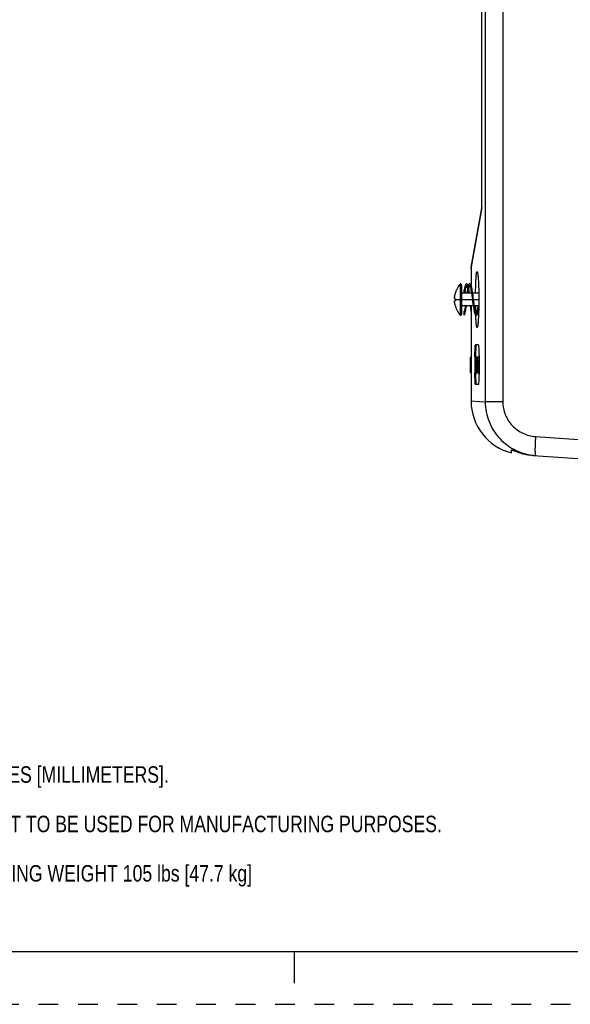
# Model space of a CAD drawing. Header units: inches. Extents: x 0 to 34, y 0 to 22.
# Tile 16 of 25: x 18.9 to 24.1, y 0 to 9.3. Entities that reach past the tile are written whole.
import ezdxf

# ---------------------------------------------------------------- set-up
doc = ezdxf.new("R2010")
doc.units = ezdxf.units.IN
doc.header["$LTSCALE"] = 1.87
doc.header["$MEASUREMENT"] = 0
doc.linetypes.add('HIDDEN', pattern=[0.2, 0.1, -0.1])
doc.layers.get('0').update_dxf_attribs({"linetype": 'CONTINUOUS'})
doc.layers.add('03___PRT_ALL_CURVES', color=7, linetype='CONTINUOUS')
doc.layers.add('DEFAULT_2', color=8, linetype='HIDDEN')
doc.styles.get("Standard").update_dxf_attribs({"font": 'txt', "width": 0.8})

msp = doc.modelspace()

# ---------------------------------------------------------------- linework, layer by layer
at = {"color": 7, "linetype": 'CONTINUOUS'}
for p, q in [((23.3128, 17.5307), (23.3128, 5.717)), ((23.4795, 17.5307), (23.4795, 5.717)), ((23.2788, 7.5624), (23.2788, 16.6067)), ((23.279, 7.5556), (23.279, 16.6067)), ((23.2788, 7.5619), (23.1792, 6.9971)), ((23.1802, 6.9966), (23.279, 7.5556)), ((23.2788, 7.5624), (23.2788, 7.5624)), ((23.1781, 6.9843), (23.1802, 6.9961)), ((23.1781, 6.9842), (23.1781, 6.8261)), ((23.1802, 6.9961), (23.1802, 6.9966)), ((23.0752, 6.8346), (23.0752, 6.5403)), ((23.0813, 6.5385), (23.0813, 6.8364)), ((23.0899, 6.5499), (23.0899, 6.825)), ((23.0269, 6.7406), (23.0266, 6.7406)), ((23.1821, 6.7477), (23.0899, 6.7477)), ((23.1135, 6.7477), (23.1135, 6.7791)), ((23.1781, 6.7737), (23.1781, 6.7477)), ((23.2511, 6.7477), (23.1941, 6.7477)), ((23.0218, 6.6993), (23.0269, 6.6984)), ((23.0269, 6.6993), (23.0218, 6.6993)), ((23.0268, 6.6984), (23.0218, 6.6993)), ((23.0269, 6.6765), (23.0218, 6.6756)), ((23.0218, 6.6756), (23.0268, 6.6765)), ((23.0218, 6.6756), (23.0218, 6.6756)), ((23.0218, 6.6756), (23.0269, 6.6756)), ((23.0266, 6.6874), (23.1904, 6.6874)), ((23.0266, 6.6343), (23.0269, 6.6343)), ((23.0269, 6.6984), (23.0268, 6.6984)), ((23.0268, 6.6765), (23.0269, 6.6765)), ((23.2024, 6.6874), (23.2516, 6.6874)), ((23.1986, 6.6272), (23.0899, 6.6272)), ((23.1135, 6.5409), (23.1135, 6.5766)), ((23.1781, 6.6272), (23.1781, 6.2616)), ((23.2511, 6.6272), (23.2106, 6.6272)), ((23.228, 6.549), (23.2268, 6.5508)), ((23.2461, 6.2581), (23.2204, 6.2594)), ((23.1722, 6.145), (23.1798, 6.145)), ((23.1722, 6.1443), (23.1722, 6.145)), ((23.1727, 6.1399), (23.1798, 6.1399)), ((23.1727, 6.1391), (23.1727, 6.1399)), ((23.1728, 6.1339), (23.1727, 6.1391)), ((23.1728, 6.1339), (23.1798, 6.1339)), ((23.1728, 6.055), (23.1728, 6.1339)), ((23.1798, 6.145), (23.1798, 5.995)), ((23.2148, 6.145), (23.2148, 6.1431)), ((23.2148, 6.139), (23.2148, 6.1241)), ((23.2148, 6.1181), (23.2148, 5.995)), ((23.2164, 6.145), (23.2161, 6.1419)), ((23.2161, 6.139), (23.2161, 6.1241)), ((23.2161, 6.1241), (23.2162, 6.1189)), ((23.2162, 6.1189), (23.2164, 6.1181)), ((23.2164, 6.145), (23.2348, 6.145)), ((23.2164, 6.1181), (23.2174, 6.1181)), ((23.2183, 6.1181), (23.2185, 6.1173)), ((23.2185, 6.1173), (23.2186, 6.1151)), ((23.2186, 6.1121), (23.2186, 6.001)), ((23.2204, 6.1121), (23.2205, 6.1151)), ((23.2242, 6.1121), (23.2204, 6.1121)), ((23.2204, 6.001), (23.2204, 6.1121)), ((23.2205, 6.1151), (23.2206, 6.1173)), ((23.2206, 6.1173), (23.2208, 6.1181)), ((23.2208, 6.1181), (23.2217, 6.1181)), ((23.2229, 6.1442), (23.2228, 6.145)), ((23.2228, 6.1181), (23.223, 6.1211)), ((23.2228, 6.1181), (23.225, 6.1181)), ((23.2231, 6.139), (23.2229, 6.1442)), ((23.2231, 6.139), (23.225, 6.139)), ((23.2231, 6.1241), (23.2231, 6.139)), ((23.2231, 6.1241), (23.225, 6.1241)), ((23.2242, 6.1023), (23.2244, 6.0966)), ((23.2251, 6.0957), (23.2282, 6.0957)), ((23.2256, 6.0957), (23.2258, 6.0982)), ((23.2258, 6.0982), (23.2259, 6.1009)), ((23.226, 6.1079), (23.2259, 6.1009)), ((23.2259, 6.1009), (23.2279, 6.1009)), ((23.2265, 6.1168), (23.226, 6.1079)), ((23.2267, 6.0805), (23.2264, 6.0775)), ((23.2264, 6.0654), (23.2264, 6.0745)), ((23.2267, 6.0805), (23.227, 6.0806)), ((23.2271, 6.1189), (23.2268, 6.1184)), ((23.227, 6.0806), (23.2272, 6.0809)), ((23.2271, 6.1431), (23.2345, 6.1431)), ((23.2272, 6.0809), (23.2274, 6.0816)), ((23.2274, 6.0816), (23.2277, 6.0842)), ((23.2279, 6.1142), (23.2275, 6.1178)), ((23.2278, 6.0856), (23.228, 6.0886)), ((23.2281, 6.1082), (23.2279, 6.1142)), ((23.2282, 6.1009), (23.2281, 6.1082)), ((23.2289, 6.1363), (23.2293, 6.132)), ((23.2296, 6.0809), (23.229, 6.0732)), ((23.2293, 6.132), (23.2345, 6.132)), ((23.2293, 6.132), (23.2299, 6.119)), ((23.23, 6.0912), (23.2296, 6.0809)), ((23.2301, 6.1034), (23.23, 6.0912)), ((23.2301, 6.1034), (23.2334, 6.1034)), ((23.2327, 6.0697), (23.233, 6.0853)), ((23.233, 6.0853), (23.2332, 6.0908)), ((23.2332, 6.0938), (23.2334, 6.1033)), ((23.2332, 6.0908), (23.2332, 6.0938)), ((23.2334, 6.105), (23.2335, 6.1084)), ((23.2334, 6.1033), (23.2334, 6.105)), ((23.2335, 6.1084), (23.2337, 6.119)), ((23.2337, 6.119), (23.234, 6.1319)), ((23.234, 6.1319), (23.2341, 6.1374)), ((23.2341, 6.1374), (23.2342, 6.1408)), ((23.2345, 6.0853), (23.2341, 6.0666)), ((23.2346, 6.09), (23.2345, 6.0853)), ((23.2349, 6.105), (23.2346, 6.09)), ((23.2348, 6.145), (23.2472, 6.145)), ((23.235, 6.1084), (23.2349, 6.105)), ((23.2352, 6.119), (23.235, 6.1084)), ((23.2354, 6.1443), (23.2352, 6.145)), ((23.2355, 6.1371), (23.2352, 6.119)), ((23.2355, 6.1371), (23.2354, 6.1443)), ((23.2355, 6.1371), (23.2384, 6.1371)), ((23.237, 6.114), (23.2374, 6.1257)), ((23.2505, 6.0917), (23.2384, 6.0917)), ((23.2389, 6.1105), (23.2387, 6.105)), ((23.239, 6.0852), (23.2388, 6.0845)), ((23.239, 6.0852), (23.2396, 6.0892)), ((23.2401, 6.1431), (23.2521, 6.1431)), ((23.2408, 6.114), (23.2404, 6.1177)), ((23.2404, 6.0907), (23.2524, 6.0907)), ((23.241, 6.1083), (23.2408, 6.114)), ((23.2411, 6.1065), (23.241, 6.1083)), ((23.2414, 6.1048), (23.2411, 6.1065)), ((23.2418, 6.086), (23.2425, 6.0782)), ((23.242, 6.1361), (23.2427, 6.1262)), ((23.2421, 6.1048), (23.2524, 6.1048)), ((23.2425, 6.0782), (23.2546, 6.0782)), ((23.2425, 6.0782), (23.2431, 6.068)), ((23.2431, 6.1125), (23.2534, 6.1125)), ((23.2472, 6.145), (23.2475, 6.1432)), ((23.2527, 6.0905), (23.2524, 6.0907)), ((23.2535, 6.145), (23.2535, 5.995)), ((23.1721, 5.9918), (23.1721, 5.9938)), ((23.1721, 5.9918), (23.1798, 5.9918)), ((23.1727, 5.995), (23.1728, 5.998)), ((23.1727, 5.995), (23.1798, 5.995)), ((23.1798, 6.055), (23.1728, 6.055)), ((23.1728, 6.049), (23.1798, 6.049)), ((23.1729, 6.043), (23.1728, 6.049)), ((23.1728, 6.0262), (23.1729, 6.0322)), ((23.1728, 6.0262), (23.1798, 6.0262)), ((23.1728, 6.0202), (23.1728, 6.0262)), ((23.1798, 6.0202), (23.1728, 6.0202)), ((23.1728, 6.001), (23.1728, 6.0202)), ((23.1728, 6.001), (23.1798, 6.001)), ((23.1729, 6.043), (23.1798, 6.043)), ((23.1729, 6.0322), (23.1729, 6.043)), ((23.1729, 6.0322), (23.1798, 6.0322)), ((23.219, 5.995), (23.2148, 5.995)), ((23.2148, 5.9917), (23.2148, 5.995)), ((23.2186, 6.001), (23.2187, 5.998)), ((23.2187, 5.998), (23.2188, 5.9958)), ((23.2195, 5.995), (23.2256, 5.995)), ((23.2201, 5.995), (23.2204, 5.998)), ((23.2204, 6.001), (23.2245, 6.001)), ((23.2208, 5.995), (23.2208, 5.9917)), ((23.2244, 6.0405), (23.2241, 6.0372)), ((23.2245, 6.0119), (23.2242, 6.0222)), ((23.225, 6.0405), (23.2285, 6.0405)), ((23.2256, 5.9968), (23.225, 6.0029)), ((23.2258, 6.0398), (23.2256, 6.0405)), ((23.2263, 5.9931), (23.2256, 5.9968)), ((23.2259, 6.0355), (23.2258, 6.0398)), ((23.2259, 6.0355), (23.2285, 6.0355)), ((23.2261, 6.0282), (23.2263, 6.0223)), ((23.2264, 6.0654), (23.2264, 6.0624)), ((23.2264, 6.0624), (23.2266, 6.0602)), ((23.2266, 6.0602), (23.2267, 6.0594)), ((23.2272, 6.0589), (23.2267, 6.0594)), ((23.2269, 6.0166), (23.2272, 6.016)), ((23.2271, 5.9918), (23.2314, 5.9918)), ((23.2277, 6.0573), (23.2272, 6.0589)), ((23.2281, 6.0531), (23.2277, 6.0573)), ((23.2277, 6.0174), (23.2281, 6.0218)), ((23.2284, 6.046), (23.2281, 6.0531)), ((23.2281, 6.0218), (23.2284, 6.0288)), ((23.2285, 6.0371), (23.2284, 6.046)), ((23.2284, 6.0288), (23.2285, 6.0371)), ((23.2295, 6.0051), (23.2289, 5.9987)), ((23.229, 6.0732), (23.2328, 6.0732)), ((23.2295, 6.0051), (23.2314, 6.0051)), ((23.2301, 6.0585), (23.2325, 6.0585)), ((23.2304, 6.039), (23.2321, 6.039)), ((23.2314, 5.9997), (23.2315, 6.0051)), ((23.2315, 6.0051), (23.2316, 6.0093)), ((23.2316, 6.0093), (23.2317, 6.0162)), ((23.2317, 6.0162), (23.2318, 6.0234)), ((23.2318, 6.0234), (23.2321, 6.039)), ((23.232, 5.9918), (23.252, 5.9918)), ((23.2321, 6.039), (23.2322, 6.0418)), ((23.2322, 6.0418), (23.2323, 6.0467)), ((23.2323, 6.0467), (23.2325, 6.0584)), ((23.2324, 5.9918), (23.2326, 5.9938)), ((23.2325, 6.0584), (23.2327, 6.0666)), ((23.2326, 5.9938), (23.2327, 5.9959)), ((23.2327, 6.0666), (23.2327, 6.0697)), ((23.2328, 5.9996), (23.2327, 5.9959)), ((23.2327, 5.9959), (23.2373, 5.9959)), ((23.233, 6.0093), (23.2328, 5.9996)), ((23.2331, 6.0162), (23.233, 6.0093)), ((23.2333, 6.0234), (23.2331, 6.0162)), ((23.2337, 6.043), (23.2333, 6.0234)), ((23.234, 6.0598), (23.2337, 6.043)), ((23.2341, 6.0666), (23.234, 6.0598)), ((23.2364, 6.0626), (23.2364, 6.0665)), ((23.2364, 6.0597), (23.2364, 6.0626)), ((23.2373, 6.0092), (23.2367, 6.0254)), ((23.2381, 5.9991), (23.2373, 6.0092)), ((23.2385, 6.0525), (23.2384, 6.0421)), ((23.2384, 6.0421), (23.2413, 6.0421)), ((23.2384, 6.0421), (23.2385, 6.0315)), ((23.2388, 6.0605), (23.2385, 6.0525)), ((23.2385, 6.0315), (23.2388, 6.0227)), ((23.239, 6.0626), (23.2388, 6.0605)), ((23.2403, 6.0658), (23.2399, 6.0664)), ((23.2407, 6.019), (23.241, 6.0233)), ((23.2412, 6.0513), (23.2409, 6.0597)), ((23.241, 6.0233), (23.2413, 6.0319)), ((23.2413, 6.0416), (23.2412, 6.0513)), ((23.243, 6.0153), (23.2425, 6.0062)), ((23.2425, 6.0062), (23.2545, 6.0062)), ((23.2431, 6.068), (23.2434, 6.0564)), ((23.2434, 6.0416), (23.2432, 6.0236)), ((23.2434, 6.044), (23.2535, 6.044)), ((23.1781, 5.8783), (23.1781, 5.7263)), ((23.2461, 5.8818), (23.2204, 5.8805)), ((23.1781, 5.7263), (23.2578, 5.7208)), ((23.2578, 5.7208), (23.3128, 5.717)), ((23.4795, 5.717), (23.3128, 5.717)), ((23.7899, 5.3875), (24.3841, 5.3459)), ((23.5627, 5.2319), (23.5627, 5.2621)), ((23.7664, 5.2095), (24.3841, 5.1664)), ((0.5, 0.5), (33.5, 0.5)), ((21.5, 0.5), (21.5, 0.2))]:
    msp.add_line(p, q, dxfattribs=at)
for points in [[(23.241, 6.927), (23.2409, 6.9271), (23.2414, 6.9244), (23.2425, 6.9175), (23.2437, 6.907), (23.245, 6.8935), (23.2462, 6.877), (23.2474, 6.8578), (23.2485, 6.8361), (23.2495, 6.8121), (23.2503, 6.786), (23.2509, 6.758), (23.2514, 6.7287), (23.2516, 6.6981), (23.2515, 6.667), (23.2512, 6.6357), (23.2507, 6.6051), (23.2499, 6.5759), (23.2489, 6.5486), (23.2478, 6.5239), (23.2465, 6.5023), (23.2452, 6.4839), (23.2438, 6.469), (23.2425, 6.4578), (23.2414, 6.4505), (23.2413, 6.4496)], [(23.1364, 6.8374), (23.1338, 6.837), (23.13, 6.8347), (23.1273, 6.8315), (23.1252, 6.8273), (23.1231, 6.8219), (23.121, 6.8151), (23.1189, 6.8068), (23.1168, 6.7967), (23.1145, 6.7849), (23.1135, 6.7791)], [(23.1206, 6.7477), (23.1213, 6.7524), (23.1239, 6.7691), (23.1264, 6.7839), (23.1288, 6.7965), (23.1311, 6.8068), (23.1333, 6.8147), (23.1352, 6.8205), (23.1364, 6.8231)], [(23.1348, 6.8259), (23.1361, 6.8238), (23.1379, 6.8196), (23.1399, 6.8134), (23.142, 6.8052), (23.1442, 6.7949), (23.1453, 6.7891)], [(23.1514, 6.8162), (23.1497, 6.8218), (23.1476, 6.8273), (23.1454, 6.8316), (23.1427, 6.8348), (23.1388, 6.8371), (23.1364, 6.8374)], [(23.1664, 6.8374), (23.1641, 6.8371), (23.1602, 6.8349), (23.1574, 6.8316), (23.1552, 6.8274), (23.153, 6.8218), (23.1509, 6.8146), (23.1487, 6.8059), (23.1465, 6.7955), (23.1443, 6.7834), (23.1419, 6.7693), (23.1394, 6.7531), (23.1386, 6.7477)], [(23.1506, 6.7477), (23.1527, 6.7616), (23.155, 6.7759), (23.1572, 6.7884), (23.1594, 6.7992), (23.1615, 6.8081), (23.1634, 6.8153), (23.1652, 6.8206), (23.1664, 6.8231)], [(23.1648, 6.8259), (23.166, 6.8239), (23.1678, 6.8198), (23.1698, 6.8136), (23.172, 6.8052), (23.1744, 6.7943), (23.1769, 6.7809), (23.1795, 6.7651), (23.1822, 6.7475), (23.1849, 6.7285), (23.1876, 6.7086), (23.1903, 6.6882), (23.193, 6.6679), (23.1957, 6.6483), (23.1982, 6.6301), (23.2007, 6.6135), (23.203, 6.5989), (23.2053, 6.586), (23.2074, 6.575), (23.2095, 6.5657), (23.2115, 6.558), (23.2135, 6.5517), (23.2155, 6.5468), (23.2176, 6.543), (23.2202, 6.54), (23.2239, 6.5378), (23.2264, 6.5375)], [(23.2268, 6.5508), (23.2252, 6.5543), (23.2234, 6.5596), (23.2215, 6.5667), (23.2194, 6.5756), (23.2173, 6.5863), (23.215, 6.5988), (23.2127, 6.6133), (23.2103, 6.6296), (23.2077, 6.6478), (23.205, 6.6678), (23.2022, 6.6888), (23.1994, 6.7098), (23.1966, 6.7299), (23.194, 6.7482), (23.1916, 6.7643), (23.1893, 6.7783), (23.1872, 6.7904), (23.1851, 6.8009), (23.1831, 6.8098), (23.1811, 6.8172), (23.1792, 6.8233), (23.1772, 6.8282), (23.1751, 6.8319), (23.1725, 6.8349), (23.1687, 6.8371), (23.1664, 6.8374)], [(23.1514, 6.7528), (23.1516, 6.7511), (23.1521, 6.7477)], [(23.1641, 6.7477), (23.1631, 6.7545), (23.1607, 6.7702), (23.1584, 6.784), (23.1574, 6.7892)], [(23.1221, 6.6272), (23.1206, 6.6168), (23.1179, 6.6001), (23.1153, 6.5852), (23.1135, 6.5766)], [(23.1135, 6.5409), (23.1155, 6.5436), (23.1176, 6.5476), (23.1196, 6.5527), (23.1215, 6.5591), (23.1235, 6.5667), (23.1255, 6.5757), (23.1275, 6.5861), (23.1296, 6.5982), (23.1318, 6.612), (23.1341, 6.6272)], [(23.1686, 6.6272), (23.1698, 6.6196), (23.172, 6.6053), (23.1741, 6.5926), (23.1761, 6.5814), (23.1781, 6.5721)], [(23.2421, 6.6272), (23.2408, 6.6185), (23.2387, 6.6045), (23.2365, 6.5921), (23.2345, 6.5813), (23.2325, 6.5719), (23.2306, 6.5641), (23.2288, 6.5579), (23.2271, 6.5533), (23.2264, 6.5518)], [(23.2264, 6.5374), (23.2282, 6.5377), (23.232, 6.5395), (23.2346, 6.5423), (23.2367, 6.5457), (23.2386, 6.5501), (23.2405, 6.5555), (23.2424, 6.5621), (23.2442, 6.57), (23.2462, 6.5791), (23.2481, 6.5896), (23.2502, 6.6017), (23.2507, 6.6048)]]:
    msp.add_lwpolyline(points, dxfattribs=at)
for centre, radius, start, end in [((23.3822, 7.5624), 0.1034, 180.01333, 183.79654), ((23.2531, 6.9842), 0.075, 170, 179.99997), ((23.2446, 6.6874), 0.2244, 139.02135, 166.29957), ((23.0797, 6.8307), 0.00591, 74.53179, 139.02135), ((23.0781, 6.825), 0.0118, 0, 74.53179), ((23.2447, 6.6874), 0.2181, 176.8949, 183.1051), ((23.2446, 6.6874), 0.2244, 193.70043, 220.97865), ((23.0781, 6.5499), 0.0118, 285.46821, 360), ((27.272, 6.6729), 4.0512, 180.64875, 181.54962), ((23.0797, 6.5442), 0.00591, 220.97865, 285.46821), ((23.3169, 6.1391), 0.1008, 178.36349, 180.06418), ((23.1205, 6.1122), 0.0981, 359.93466, 1.68176), ((23.1294, 6.124), 0.0937, 358.23946, 0.06838), ((24.1086, 6.0973), 0.8844, 179.01002, 179.6803), ((23.8007, 6.1025), 0.5765, 178.04204, 178.99031), ((23.6208, 6.1082), 0.3964, 177.60513, 177.9776), ((23.531, 6.112), 0.3066, 176.5459, 177.61803), ((23.3171, 6.0746), 0.0907, 178.18202, 180.07117), ((23.1542, 6.0902), 0.0738, 355.36377, 356.45442), ((22.9849, 6.0987), 0.2433, 357.62856, 358.98693), ((22.8875, 6.1006), 0.3407, 358.95124, 0.03691), ((22.7724, 6.1066), 0.4576, 0.97632, 1.54372), ((22.6403, 6.1043), 0.5898, 0.38776, 0.98816), ((22.5423, 6.1034), 0.6878, 359.99776, 0.40078), ((25.1726, 6.0694), 1.9362, 179.12081, 179.63547), ((26.0423, 6.0637), 2.806, 179.63308, 179.94391), ((24.3575, 6.0816), 1.1211, 178.34414, 179.10531), ((24.4184, 6.0767), 1.1801, 178.93364, 179.26937), ((23.3306, 6.0905), 0.0922, 179.24508, 181.30626), ((23.8579, 6.0876), 0.6195, 178.38412, 178.97456), ((22.8656, 6.1085), 0.3775, 1.63067, 2.69391), ((22.6371, 6.1014), 0.6062, 1.051, 1.69018), ((23.1527, 6.1108), 0.0904, 358.73965, 1.0475), ((24.1371, 6.0819), 0.8867, 178.70318, 179.02315), ((24.5599, 6.0747), 1.3096, 179.02438, 179.25645), ((23.8009, 6.0894), 0.5504, 178.39341, 178.69362), ((23.971, 6.0549), 0.7983, 179.99161, 180.20635), ((22.3671, 6.0008), 0.8057, 359.79501, 0.00776), ((23.1242, 6.0008), 0.0963, 358.28609, 0.06658), ((23.3218, 6.0345), 0.0977, 178.43147, 180.29772), ((24.1373, 6.0371), 0.9133, 180.19388, 180.93607), ((23.5696, 6.0253), 0.3454, 182.2302, 182.83113), ((23.475, 6.0205), 0.2507, 182.80106, 183.63022), ((23.4071, 6.0162), 0.1826, 183.62715, 184.1802), ((23.7825, 6.0411), 0.5565, 180.56802, 181.328), ((23.1084, 6.0584), 0.1215, 5.09111, 6.95583), ((23.0685, 6.0547), 0.1615, 3.42342, 5.14418), ((22.9258, 6.0251), 0.3044, 356.22705, 357.01814), ((22.8459, 6.0292), 0.3843, 357.03288, 357.84467), ((23.0254, 6.052), 0.2047, 2.92995, 3.48318), ((22.9939, 6.0503), 0.2363, 1.97476, 2.93107), ((22.6703, 6.0352), 0.56, 357.90982, 359.09392), ((22.777, 6.0429), 0.4533, 0.76816, 1.96485), ((22.5833, 6.0397), 0.6471, 0.15963, 0.82204), ((22.4085, 6.0389), 0.8219, 359.12404, 0.0117), ((22.4474, 6.0391), 0.783, 359.99896, 0.18063), ((23.329, 5.9978), 0.0977, 178.90355, 180.55616), ((25.6521, 6.0622), 2.4158, 180.05856, 180.22391), ((24.8557, 6.0579), 1.6194, 180.18464, 180.83504), ((24.2612, 6.0492), 1.0247, 180.83029, 181.32813), ((22.7473, 6.041), 0.494, 358.9474, 0.06749), ((22.691, 6.0369), 0.5523, 357.76465, 358.6173), ((22.4255, 6.0447), 0.8179, 359.95626, 0.81975), ((22.1334, 6.044), 1.1101, 359.87262, 0.00057), ((21.6595, 5.995), 1.594, 359.88279, 359.99988), ((23.6881, 5.7263), 0.51, 180, 255.76581), ((25.3179, 5.2527), 1.5333, 178.3423, 178.89879), ((23.8027, 5.7283), 0.52, 258.85954, 265.99696)]:
    msp.add_arc(centre, radius, start, end, dxfattribs=at)
for points, knots in [([(23.279, 7.5556), (23.2789, 7.5561), (23.2785, 7.5582), (23.2785, 7.5603), (23.2788, 7.5619)], [0, 0, 0, 0, 0.254367, 1, 1, 1, 1]), ([(23.221, 6.7479), (23.2212, 6.765), (23.2218, 6.7976), (23.2231, 6.8436), (23.225, 6.883), (23.2266, 6.9068), (23.2276, 6.9174)], [0, 0, 0, 0, 0.302366, 0.577128, 0.81289, 1, 1, 1, 1]), ([(23.2276, 6.9174), (23.2279, 6.9201), (23.2284, 6.9252), (23.2293, 6.9324), (23.2302, 6.9385), (23.2311, 6.9435), (23.2319, 6.947), (23.2326, 6.9492), (23.2331, 6.9505), (23.2336, 6.9515), (23.2341, 6.9522), (23.2346, 6.9526), (23.235, 6.9527), (23.2352, 6.9527)], [0, 0, 0, 0, 0.224127, 0.420442, 0.588267, 0.726987, 0.836208, 0.879826, 0.916238, 0.94566, 0.968541, 0.985886, 1, 1, 1, 1]), ([(23.2352, 6.9527), (23.2356, 6.9526), (23.2362, 6.9521), (23.2368, 6.9512), (23.2375, 6.9497), (23.2384, 6.947), (23.2394, 6.943), (23.2404, 6.9379), (23.2418, 6.929), (23.2427, 6.9218), (23.2432, 6.9166)], [0, 0, 0, 0, 0.032328, 0.056566, 0.087278, 0.169276, 0.279536, 0.418246, 0.584986, 1, 1, 1, 1]), ([(23.2432, 6.9166), (23.2439, 6.9102), (23.2452, 6.8962), (23.2475, 6.8639), (23.2497, 6.8168), (23.2514, 6.7545), (23.2519, 6.6876), (23.2514, 6.6208), (23.2497, 6.5584), (23.2475, 6.5113), (23.2452, 6.4789), (23.2439, 6.4649), (23.2433, 6.4585)], [0, 0, 0, 0, 0.042186, 0.092067, 0.211583, 0.350614, 0.499793, 0.649001, 0.788114, 0.907762, 0.957725, 1, 1, 1, 1]), ([(23.0218, 6.7111), (23.0217, 6.7098), (23.0223, 6.716), (23.0227, 6.7182), (23.0232, 6.7223), (23.0239, 6.7259), (23.0245, 6.7296), (23.0255, 6.7345), (23.0263, 6.7382), (23.0269, 6.7406)], [0, 0, 0, 0, 0.124909, 0.250002, 0.375003, 0.500004, 0.625005, 0.750007, 1, 1, 1, 1]), ([(23.0218, 6.6993), (23.0216, 6.6993), (23.0215, 6.6997), (23.0214, 6.7004), (23.0213, 6.7015), (23.0213, 6.703), (23.0213, 6.7047), (23.0214, 6.7075), (23.0216, 6.7096), (23.0218, 6.7111)], [0, 0, 0, 0, 0.030687, 0.092778, 0.187373, 0.311122, 0.459663, 0.628006, 1, 1, 1, 1]), ([(23.0218, 6.6638), (23.0217, 6.6648), (23.0215, 6.6663), (23.0214, 6.6683), (23.0213, 6.6698), (23.0213, 6.6713), (23.0213, 6.6725), (23.0213, 6.6735), (23.0213, 6.6742), (23.0214, 6.6749), (23.0215, 6.6753), (23.0216, 6.6756), (23.0218, 6.6756)], [0, 0, 0, 0, 0.25031, 0.375468, 0.500626, 0.625782, 0.750934, 0.813512, 0.876086, 0.93864, 0.969905, 1, 1, 1, 1]), ([(23.0218, 6.6993), (23.0218, 6.6993), (23.0218, 6.6993), (23.0218, 6.6993), (23.0218, 6.6993)], [0, 0, 0, 0, 0.067729, 1, 1, 1, 1]), ([(23.0269, 6.6343), (23.0272, 6.6331), (23.0258, 6.6391), (23.0253, 6.6413), (23.0245, 6.6454), (23.0239, 6.649), (23.0232, 6.6527), (23.0225, 6.6576), (23.022, 6.6613), (23.0218, 6.6638)], [0, 0, 0, 0, 0.124909, 0.250002, 0.375003, 0.500004, 0.625005, 0.750007, 1, 1, 1, 1]), ([(23.2277, 6.4574), (23.2266, 6.4689), (23.2248, 6.4951), (23.2236, 6.5215), (23.2231, 6.5362)], [0, 0, 0, 0, 0.439534, 1, 1, 1, 1]), ([(23.2352, 6.4222), (23.235, 6.4222), (23.2346, 6.4223), (23.2341, 6.4227), (23.2336, 6.4234), (23.2331, 6.4244), (23.2327, 6.4257), (23.232, 6.4279), (23.2311, 6.4313), (23.2302, 6.4363), (23.2293, 6.4424), (23.2284, 6.4495), (23.2279, 6.4546), (23.2277, 6.4574)], [0, 0, 0, 0, 0.014144, 0.031525, 0.054425, 0.08385, 0.12025, 0.163846, 0.273017, 0.411706, 0.579521, 0.775846, 1, 1, 1, 1]), ([(23.2433, 6.4585), (23.2427, 6.4533), (23.2418, 6.446), (23.2404, 6.4371), (23.2394, 6.432), (23.2384, 6.4279), (23.2376, 6.4253), (23.2368, 6.4237), (23.2362, 6.4228), (23.2356, 6.4223), (23.2352, 6.4222)], [0, 0, 0, 0, 0.415005, 0.581762, 0.720511, 0.830826, 0.912863, 0.943574, 0.967789, 1, 1, 1, 1]), ([(23.1788, 6.2616), (23.1788, 6.2616), (23.1788, 6.2615), (23.1789, 6.2615), (23.1789, 6.2613), (23.1789, 6.261), (23.1789, 6.2607), (23.1789, 6.2602), (23.179, 6.2593), (23.179, 6.258), (23.1791, 6.2565), (23.1791, 6.2547), (23.1792, 6.2518), (23.1792, 6.2475), (23.1793, 6.2416), (23.1794, 6.2348), (23.1795, 6.2272), (23.1795, 6.2187), (23.1796, 6.2096), (23.1797, 6.1998), (23.1797, 6.1858), (23.1798, 6.1674), (23.1798, 6.1525), (23.1798, 6.145)], [0, 0, 0, 0, 0.000348, 0.001265, 0.002772, 0.004872, 0.007564, 0.010849, 0.019198, 0.029917, 0.042987, 0.058374, 0.076039, 0.118056, 0.168618, 0.227164, 0.2931, 0.365784, 0.444554, 0.528663, 0.617329, 0.804954, 1, 1, 1, 1]), ([(23.2148, 6.145), (23.2148, 6.1524), (23.2149, 6.167), (23.2152, 6.1883), (23.2156, 6.2078), (23.2162, 6.2227), (23.2168, 6.2333), (23.2172, 6.2399), (23.2176, 6.2456), (23.2181, 6.2504), (23.2186, 6.2542), (23.2191, 6.2566), (23.2195, 6.2581), (23.2198, 6.2588), (23.22, 6.2593), (23.2203, 6.2594), (23.2204, 6.2594)], [0, 0, 0, 0, 0.194272, 0.381456, 0.55392, 0.705009, 0.770636, 0.828689, 0.878661, 0.920297, 0.953373, 0.977653, 0.986422, 0.99294, 0.997302, 1, 1, 1, 1]), ([(23.2246, 6.2536), (23.2243, 6.2513), (23.2237, 6.246), (23.223, 6.2367), (23.2223, 6.2252), (23.2216, 6.2062), (23.221, 6.1792), (23.2208, 6.1567), (23.2208, 6.145)], [0, 0, 0, 0, 0.062916, 0.148537, 0.255507, 0.381059, 0.67471, 1, 1, 1, 1]), ([(23.2264, 6.2591), (23.2262, 6.2591), (23.2259, 6.2588), (23.2257, 6.2583), (23.2254, 6.2574), (23.225, 6.2558), (23.2248, 6.2544), (23.2246, 6.2536)], [0, 0, 0, 0, 0.094403, 0.177099, 0.286819, 0.58879, 1, 1, 1, 1]), ([(23.2461, 6.2581), (23.2464, 6.2581), (23.2468, 6.2575), (23.2472, 6.2568), (23.2477, 6.2553), (23.2483, 6.2528), (23.249, 6.2491), (23.2496, 6.2444), (23.2505, 6.2362), (23.2514, 6.2239), (23.2523, 6.207), (23.253, 6.1877), (23.2534, 6.1667), (23.2535, 6.1523), (23.2535, 6.145)], [0, 0, 0, 0, 0.007988, 0.014761, 0.023677, 0.04817, 0.081566, 0.12369, 0.174156, 0.29807, 0.448483, 0.620046, 0.806306, 1, 1, 1, 1]), ([(23.225, 6.1305), (23.2251, 6.1325), (23.2253, 6.1352), (23.2257, 6.1385), (23.2259, 6.1402), (23.2262, 6.1415), (23.2265, 6.1424), (23.2268, 6.1429), (23.227, 6.1431), (23.2271, 6.1431)], [0, 0, 0, 0, 0.458152, 0.629494, 0.763459, 0.862933, 0.931708, 0.974677, 1, 1, 1, 1]), ([(23.2271, 6.1431), (23.2273, 6.1431), (23.2276, 6.1428), (23.2279, 6.1423), (23.2281, 6.1416), (23.2283, 6.1406), (23.2286, 6.1389), (23.2288, 6.1374), (23.2289, 6.1363)], [0, 0, 0, 0, 0.07942, 0.150585, 0.24986, 0.381232, 0.548149, 1, 1, 1, 1]), ([(23.2275, 6.1178), (23.2275, 6.1181), (23.2274, 6.1184), (23.2272, 6.1189), (23.2271, 6.1189)], [0, 0, 0, 0, 0.722076, 1, 1, 1, 1]), ([(23.2374, 6.1257), (23.2375, 6.1278), (23.2378, 6.1315), (23.2382, 6.1364), (23.2387, 6.1399), (23.2391, 6.1417), (23.2394, 6.1423)], [0, 0, 0, 0, 0.37509, 0.669944, 0.876534, 1, 1, 1, 1]), ([(23.2404, 6.1177), (23.2404, 6.118), (23.2403, 6.1184), (23.2401, 6.1189), (23.24, 6.1189)], [0, 0, 0, 0, 0.725394, 1, 1, 1, 1]), ([(23.2401, 6.1431), (23.2403, 6.1431), (23.2406, 6.1428), (23.2409, 6.1423), (23.2412, 6.1412), (23.2416, 6.1391), (23.2419, 6.1373), (23.242, 6.1361)], [0, 0, 0, 0, 0.080717, 0.150656, 0.248303, 0.543991, 1, 1, 1, 1]), ([(23.2404, 6.0907), (23.2405, 6.0907), (23.2408, 6.0904), (23.2409, 6.09), (23.2412, 6.0893), (23.2415, 6.0879), (23.2417, 6.0867), (23.2418, 6.086)], [0, 0, 0, 0, 0.089847, 0.167419, 0.272106, 0.57139, 1, 1, 1, 1]), ([(23.2428, 6.1048), (23.2428, 6.1048), (23.2428, 6.105), (23.2429, 6.1051), (23.2429, 6.1055), (23.243, 6.106), (23.243, 6.1066), (23.2431, 6.1075), (23.2431, 6.1083), (23.2431, 6.1088)], [0, 0, 0, 0, 0.02314, 0.07765, 0.16421, 0.281483, 0.427504, 0.59866, 1, 1, 1, 1]), ([(23.2535, 6.1398), (23.2534, 6.1403), (23.2532, 6.1412), (23.2529, 6.1423), (23.2524, 6.1431), (23.2521, 6.1431)], [0, 0, 0, 0, 0.431286, 0.722801, 1, 1, 1, 1]), ([(23.2535, 6.0879), (23.2534, 6.0885), (23.2532, 6.0894), (23.2529, 6.0902), (23.2527, 6.0905)], [0, 0, 0, 0, 0.639091, 1, 1, 1, 1]), ([(23.1798, 5.995), (23.1798, 5.9874), (23.1798, 5.9725), (23.1797, 5.9542), (23.1797, 5.9402), (23.1796, 5.9304), (23.1795, 5.9212), (23.1795, 5.9128), (23.1794, 5.9051), (23.1793, 5.8983), (23.1792, 5.8925), (23.1792, 5.8882), (23.1791, 5.8853), (23.1791, 5.8835), (23.179, 5.882), (23.179, 5.8807), (23.1789, 5.8798), (23.1789, 5.8792), (23.1789, 5.8789), (23.1789, 5.8787), (23.1789, 5.8785), (23.1788, 5.8784), (23.1788, 5.8783), (23.1788, 5.8783)], [0, 0, 0, 0, 0.19461, 0.382166, 0.470872, 0.555063, 0.633908, 0.706632, 0.772502, 0.830787, 0.880956, 0.922732, 0.940393, 0.955859, 0.969091, 0.980039, 0.988651, 0.992065, 0.994876, 0.997078, 0.998665, 0.999635, 1, 1, 1, 1]), ([(23.2204, 5.8805), (23.2201, 5.8805), (23.2198, 5.881), (23.2195, 5.8817), (23.2192, 5.8826), (23.219, 5.8838), (23.2186, 5.8858), (23.2182, 5.8891), (23.2177, 5.8937), (23.2172, 5.8992), (23.2168, 5.9057), (23.2163, 5.9159), (23.2157, 5.9303), (23.2152, 5.9493), (23.2149, 5.9701), (23.2148, 5.9844), (23.2148, 5.9917)], [0, 0, 0, 0, 0.006662, 0.012923, 0.021384, 0.032097, 0.045083, 0.077871, 0.119492, 0.169522, 0.227516, 0.292931, 0.44347, 0.615773, 0.803775, 1, 1, 1, 1]), ([(23.2208, 5.9917), (23.2208, 5.9848), (23.2209, 5.9713), (23.2212, 5.9516), (23.2216, 5.9334), (23.2222, 5.9172), (23.2228, 5.9053), (23.2234, 5.8972), (23.2239, 5.8922), (23.2243, 5.8882), (23.2248, 5.885), (23.2253, 5.8828), (23.2256, 5.8816), (23.2259, 5.8812)], [0, 0, 0, 0, 0.186623, 0.36627, 0.532445, 0.679925, 0.804042, 0.856002, 0.900647, 0.937605, 0.96653, 0.987279, 1, 1, 1, 1]), ([(23.2278, 5.9924), (23.2277, 5.9923), (23.2276, 5.9921), (23.2273, 5.9918), (23.2271, 5.9918)], [0, 0, 0, 0, 0.359575, 1, 1, 1, 1]), ([(23.2272, 6.016), (23.2272, 6.016), (23.2274, 6.0161), (23.2275, 6.0166), (23.2276, 6.0171), (23.2277, 6.0174)], [0, 0, 0, 0, 0.097509, 0.279418, 1, 1, 1, 1]), ([(23.2289, 5.9987), (23.2288, 5.9973), (23.2286, 5.9955), (23.2281, 5.9934), (23.2279, 5.9927), (23.2278, 5.9924)], [0, 0, 0, 0, 0.644513, 0.854803, 1, 1, 1, 1]), ([(23.24, 5.9918), (23.2398, 5.9918), (23.2394, 5.9922), (23.2392, 5.9928), (23.239, 5.9935), (23.2387, 5.9945), (23.2384, 5.9964), (23.2382, 5.998), (23.2381, 5.9991)], [0, 0, 0, 0, 0.081397, 0.154981, 0.257185, 0.391244, 0.558923, 1, 1, 1, 1]), ([(23.2388, 6.0227), (23.2389, 6.0215), (23.2391, 6.0194), (23.2393, 6.0174), (23.2395, 6.0167)], [0, 0, 0, 0, 0.63122, 1, 1, 1, 1]), ([(23.2399, 6.016), (23.24, 6.016), (23.2402, 6.0163), (23.2403, 6.0168), (23.2405, 6.0178), (23.2406, 6.0185), (23.2407, 6.019)], [0, 0, 0, 0, 0.079445, 0.250719, 0.550874, 1, 1, 1, 1]), ([(23.2406, 5.9925), (23.2406, 5.9924), (23.2404, 5.9921), (23.2402, 5.9918), (23.24, 5.9918)], [0, 0, 0, 0, 0.360464, 1, 1, 1, 1]), ([(23.2409, 6.0597), (23.2409, 6.061), (23.2407, 6.063), (23.2405, 6.065), (23.2403, 6.0658)], [0, 0, 0, 0, 0.629091, 1, 1, 1, 1]), ([(23.2425, 6.0062), (23.2424, 6.0044), (23.2421, 6.0013), (23.2417, 5.9973), (23.2413, 5.9945), (23.2409, 5.993), (23.2406, 5.9925)], [0, 0, 0, 0, 0.376667, 0.669494, 0.874851, 1, 1, 1, 1]), ([(23.2535, 5.9917), (23.2535, 5.9845), (23.2534, 5.9704), (23.2529, 5.95), (23.2522, 5.9313), (23.2514, 5.9149), (23.2504, 5.903), (23.2495, 5.8952), (23.2489, 5.8906), (23.2483, 5.887), (23.2477, 5.8846), (23.2472, 5.8831), (23.2468, 5.8824), (23.2464, 5.8818), (23.2461, 5.8818)], [0, 0, 0, 0, 0.194978, 0.381537, 0.55329, 0.703617, 0.826207, 0.875977, 0.917664, 0.951005, 0.975749, 0.984862, 0.991827, 1, 1, 1, 1]), ([(23.3128, 5.717), (23.3128, 5.685), (23.3189, 5.621), (23.3458, 5.5285), (23.3897, 5.4426), (23.4488, 5.3665), (23.5211, 5.3027), (23.604, 5.2535), (23.6945, 5.2206), (23.758, 5.2101), (23.7899, 5.2079)], [0, 0, 0, 0, 0.124993, 0.250011, 0.375006, 0.500009, 0.62501, 0.750001, 0.875015, 1, 1, 1, 1]), ([(23.4795, 5.717), (23.4796, 5.6962), (23.4835, 5.6546), (23.5012, 5.5946), (23.5299, 5.539), (23.5684, 5.4897), (23.6155, 5.4486), (23.6694, 5.4169), (23.7281, 5.3956), (23.7692, 5.3889), (23.7899, 5.3875)], [0, 0, 0, 0, 0.125131, 0.250266, 0.375341, 0.500373, 0.625349, 0.750264, 0.87516, 1, 1, 1, 1]), ([(23.7899, 5.3875), (23.7888, 5.3719), (23.787, 5.3418), (23.7857, 5.3116), (23.7853, 5.2971)], [0, 0, 0, 0, 0.517994, 1, 1, 1, 1]), ([(23.5627, 5.2621), (23.5627, 5.2622), (23.5627, 5.2622), (23.5628, 5.2623), (23.563, 5.2623), (23.5633, 5.2623), (23.5636, 5.2622), (23.5642, 5.2621), (23.5652, 5.2618), (23.5665, 5.2613), (23.5689, 5.2605), (23.5708, 5.2598), (23.5722, 5.2592)], [0, 0, 0, 0, 0.009858, 0.022386, 0.041269, 0.067606, 0.10175, 0.143829, 0.251921, 0.391891, 0.563514, 1, 1, 1, 1]), ([(23.5722, 5.2592), (23.5752, 5.258), (23.5821, 5.2552), (23.599, 5.2485), (23.6252, 5.2386), (23.6615, 5.2272), (23.6881, 5.2208), (23.7022, 5.2181)], [0, 0, 0, 0, 0.071589, 0.163905, 0.399492, 0.685178, 1, 1, 1, 1]), ([(23.7849, 5.2822), (23.7848, 5.2768), (23.7847, 5.2664), (23.7847, 5.2519), (23.785, 5.2391), (23.7854, 5.2298), (23.7859, 5.2234), (23.7863, 5.2194), (23.7867, 5.216), (23.7872, 5.2132), (23.7878, 5.211), (23.7884, 5.2094), (23.789, 5.2083), (23.7896, 5.2079), (23.7899, 5.2079)], [0, 0, 0, 0, 0.216812, 0.411462, 0.58121, 0.723736, 0.784266, 0.837384, 0.882913, 0.920758, 0.950955, 0.973666, 0.989414, 1, 1, 1, 1])]:
    msp.add_open_spline(points, degree=3, knots=knots, dxfattribs=at)
at = {"layer": '03___PRT_ALL_CURVES', "color": 4, "linetype": 'CONTINUOUS'}
for p, q in [((23.2186, 6.07), (23.2185, 6.07)), ((23.2542, 6.07), (23.2535, 6.07))]:
    msp.add_line(p, q, dxfattribs=at)
at = {"layer": 'DEFAULT_2', "color": 8, "linetype": 'HIDDEN'}
msp.add_line((0, 0), (34, 0), dxfattribs=at)

# ---------------------------------------------------------------- texts
at = {"color": 2, "linetype": 'CONTINUOUS', "insert": (16.5944, 2.7274), "char_height": 0.15625, "width": 8.25, "attachment_point": 1, "line_spacing_factor": 0.9}
msp.add_mtext('NOTES:\\P \\P     1.  DIMENSIONS IN INCHES [MILLIMETERS].\\P \\P     2.  DIMENSIONS ARE NOT TO BE USED FOR MANUFACTURING PURPOSES.\\P \\P     3.  APPROXIMATE SHIPPING WEIGHT 105 lbs [47.7 kg]', dxfattribs=at)

doc.saveas('drawing.dxf')
